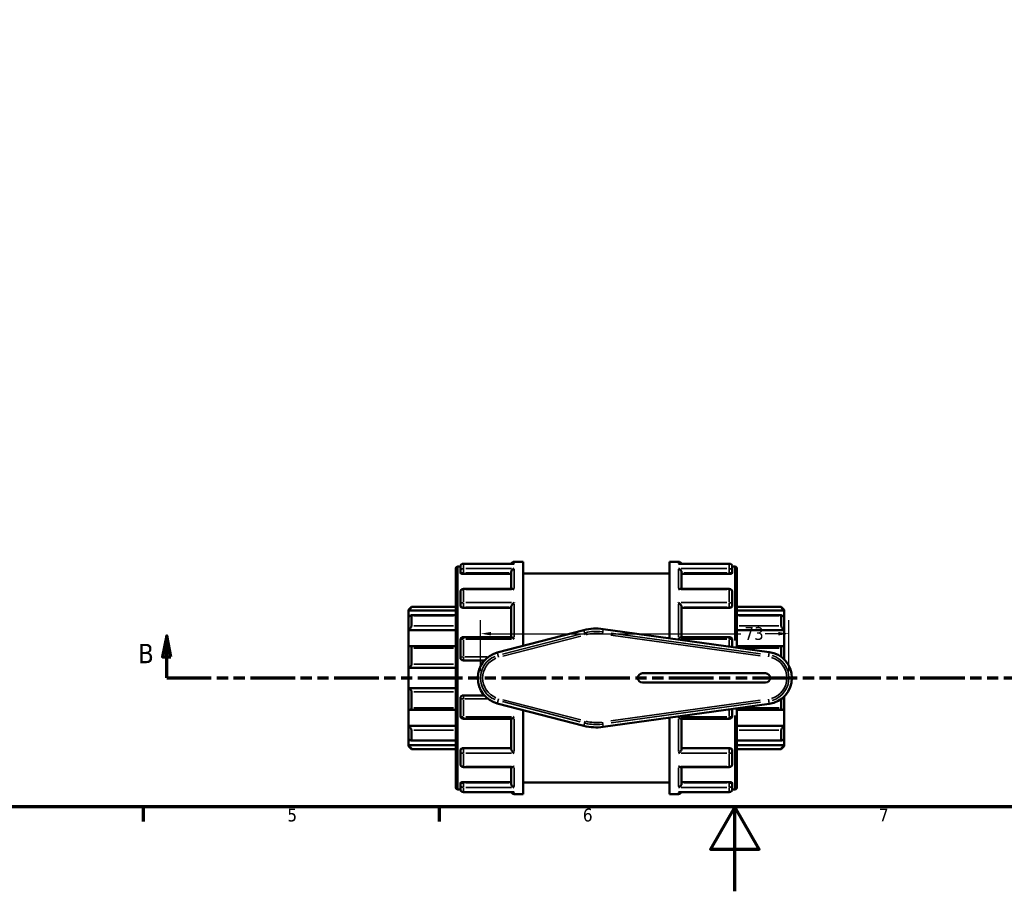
# Model space of a CAD drawing. Header units: millimetres. Extents: x 0 to 903, y -221 to 634.
# Tile 3 of 10: x 251 to 484, y 0 to 206. Entities that reach past the tile are written whole.
import ezdxf

# ---------------------------------------------------------------- set-up
doc = ezdxf.new("R2010")
doc.units = ezdxf.units.MM
doc.linetypes.add('DOUBLE_DASH_CHAIN', pattern=[1.2403, 0.6614, -0.0827, 0.1654, -0.0827, 0.1654, -0.0827])
for name, color, linetype, lineweight in [('Border (ANSI)', 7, 'Continuous', 70), ('Dimension (ANSI)', 7, 'Continuous', 25), ('Section Line (ANSI)', 7, 'DOUBLE_DASH_CHAIN', 70), ('Visible (ANSI)', 7, 'Continuous', 50), ('Visible Narrow (ANSI)', 7, 'Continuous', 35)]:
    doc.layers.add(name, color=color, linetype=linetype, lineweight=lineweight)
doc.styles.add('Label Text (ANSI)', font='tahoma.ttf')
doc.styles.add('Note Text (ANSI)', font='tahoma.ttf')
doc.dimstyles.new('Default - mm (ANSI)', dxfattribs={"dimtxt": 3.048, "dimasz": 2.5, "dimexe": 3.175, "dimexo": 1.6002, "dimgap": 0.8, "dimtad": 0, "dimtoh": 1, "dimrnd": 1e-08, "dimzin": 4, "dimdsep": 46, "dimtxsty": 'Note Text (ANSI)', "dimcen": 0.09, "dimdle": 10, "dimclrd": 256, "dimclre": 256, "dimclrt": 256, "dimadec": 1, "dimazin": 1, "dimtfac": 1, "dimtofl": 0, "dimtmove": 0, "dimatfit": 3, "dimfxl": 1, "dimtolj": 1, "dimtzin": 4, "dimlwd": -1, "dimlwe": -1, "dimarcsym": 0})

# ---------------------------------------------------------------- blocks, each defined once
blk = doc.blocks.new('Borders Default Border')
at = {"layer": 'Border (ANSI)'}
for p, q in [((280.33, 20), (280.33, 16.55)), ((350.42, 20), (350.42, 16.55))]:
    blk.add_line(p, q, dxfattribs=at)
at = {"layer": 'Border (ANSI)', "flags": 128}
for points in [[(20, 20), (20, 574), (821, 574), (821, 20), (20, 20)], [(420.5, 0), (420.5, 20), (414.73, 10), (426.27, 10), (420.5, 20)]]:
    blk.add_lwpolyline(points, dxfattribs=at)
at = {"layer": 'Border (ANSI)', "char_height": 3.05, "attachment_point": 7, "style": 'Note Text (ANSI)'}
for s, insert in [('5', (314.48, 16.49)), ('6', (384.49, 16.49)), ('7', (454.6, 16.55))]:
    blk.add_mtext(s, dxfattribs=dict(at, insert=insert))
blk = doc.blocks.new('2dTransSection0')
at = {"layer": 'Section Line (ANSI)', "linetype": 'Continuous'}
for p, q in [((285.9, 60.53), (284.9, 55.53)), ((285.9, 55.53), (285.9, 60.53)), ((286.9, 55.53), (285.9, 60.53)), ((284.9, 55.53), (286.9, 55.53)), ((285.9, 50.53), (285.9, 55.53)), ((285.9, 50.53), (296.13, 50.53))]:
    blk.add_line(p, q, dxfattribs=at)
at = {"layer": 'Section Line (ANSI)', "linetype": 'DOUBLE_DASH_CHAIN', "ltscale": 15.98654}
blk.add_line((285.9, 50.53), (633.2, 50.53), dxfattribs=at)
at = {"layer": 'Section Line (ANSI)', "linetype": 'Continuous', "flags": 128}
blk.add_lwpolyline([(286.9, 55.53), (285.9, 60.53), (284.9, 55.53), (286.9, 55.53)], dxfattribs=at)
at = {"layer": 'Section Line (ANSI)'}
blk.add_solid([(286.9, 55.53), (285.9, 60.53), (284.9, 55.53), (286.9, 55.53)], dxfattribs=at)
at = {"layer": 'Section Line (ANSI)', "insert": (279.15, 54.03), "char_height": 4.57, "attachment_point": 7, "style": 'Label Text (ANSI)'}
blk.add_mtext('B', dxfattribs=at)
blk = doc.blocks.new('*D11')
at = {"layer": 'Defpoints', "color": 0, "transparency": 16777216}
for p in [(433.3, 61.02), (360.25, 50.53), (433.3, 50.53)]:
    blk.add_point(p, dxfattribs=at)
at = {"layer": 'Dimension (ANSI)', "transparency": 16777216}
for p, q in [((360.25, 52.13), (360.25, 64.19)), ((433.3, 52.13), (433.3, 64.19)), ((362.75, 61.02), (421.94, 61.02)), ((430.8, 61.02), (427.68, 61.02))]:
    blk.add_line(p, q, dxfattribs=at)
for points in [[(362.75, 61.43), (362.75, 60.6), (360.25, 61.02)], [(430.8, 61.43), (430.8, 60.6), (433.3, 61.02)]]:
    blk.add_solid(points, dxfattribs=at)
at = {"layer": 'Dimension (ANSI)', "transparency": 16777216, "insert": (422.74, 62.6), "char_height": 3.048, "attachment_point": 1, "style": 'Note Text (ANSI)'}
blk.add_mtext('\\A1;73', dxfattribs=at)

msp = doc.modelspace()

# ---------------------------------------------------------------- linework, layer by layer
at = {"layer": 'Visible (ANSI)'}
for p, q in [((368.07, 77.586), (356.199, 77.586)), ((368.199, 78.029), (370.375, 78.029)), ((370.375, 58.135), (370.375, 78.029)), ((404.975, 59.953), (404.975, 78.029)), ((404.975, 78.029), (407.152, 78.029)), ((419.152, 77.586), (407.281, 77.586)), ((354.375, 24.611), (354.375, 76.446)), ((354.858, 76.929), (355.478, 76.929)), ((355.475, 75.759), (355.475, 76.863)), ((355.475, 75.759), (355.475, 75.427)), ((356.199, 75.174), (367.475, 75.174)), ((367.475, 71.634), (367.475, 75.507)), ((370.375, 75.279), (404.975, 75.279)), ((407.875, 71.634), (407.875, 75.507)), ((419.152, 75.174), (407.875, 75.174)), ((419.872, 76.929), (420.493, 76.929)), ((419.875, 76.863), (419.875, 75.759)), ((419.875, 75.427), (419.875, 75.759)), ((420.975, 76.446), (420.975, 57.737)), ((355.475, 67.895), (355.475, 70.91)), ((367.734, 71.634), (356.199, 71.634)), ((419.152, 71.634), (407.616, 71.634)), ((419.875, 70.91), (419.875, 67.895)), ((355.475, 67.895), (355.475, 67.703)), ((419.875, 67.703), (419.875, 67.895)), ((343.175, 66.687), (343.899, 67.411)), ((343.175, 66.469), (343.175, 66.687)), ((343.175, 66.469), (354.375, 66.469)), ((343.175, 64.979), (343.175, 66.469)), ((354.375, 65.364), (343.811, 65.364)), ((343.899, 67.411), (343.899, 67.29)), ((343.899, 67.411), (354.375, 67.411)), ((356.199, 67.139), (367.475, 67.139)), ((367.475, 60.22), (367.475, 67.338)), ((407.875, 60.22), (407.875, 67.338)), ((419.152, 67.139), (407.875, 67.139)), ((420.975, 67.411), (431.452, 67.411)), ((432.175, 66.469), (420.975, 66.469)), ((431.54, 65.364), (420.975, 65.364)), ((431.452, 67.29), (431.452, 67.411)), ((432.175, 66.687), (431.452, 67.411)), ((432.175, 66.687), (432.175, 66.469)), ((432.175, 66.469), (432.175, 64.979)), ((343.175, 61.871), (343.175, 64.979)), ((343.899, 65.273), (343.899, 62.905)), ((431.452, 62.905), (431.452, 65.273)), ((432.175, 64.979), (432.175, 61.871)), ((343.175, 61.871), (354.375, 61.871)), ((343.175, 57.969), (343.175, 61.871)), ((384.735, 61.861), (364.216, 56.537)), ((428.627, 56.678), (389.281, 62.126)), ((432.175, 61.871), (420.975, 61.871)), ((432.175, 61.871), (432.175, 57.969)), ((355.475, 55.377), (355.475, 59.497)), ((367.52, 60.22), (356.199, 60.22)), ((419.152, 60.22), (407.831, 60.22)), ((419.875, 59.497), (419.875, 57.889)), ((343.175, 52.94), (343.175, 57.969)), ((354.375, 58.043), (343.493, 58.043)), ((343.899, 57.623), (343.899, 53.793)), ((431.858, 58.043), (420.975, 58.043)), ((431.452, 55.53), (431.452, 57.623)), ((432.175, 57.969), (432.175, 54.907)), ((356.199, 54.654), (361.137, 54.654)), ((343.175, 52.94), (354.375, 52.94)), ((343.175, 48.117), (343.175, 52.94)), ((427.775, 51.629), (398.575, 51.629)), ((398.575, 49.429), (427.775, 49.429)), ((343.175, 43.089), (343.175, 48.117)), ((343.175, 48.117), (354.375, 48.117)), ((343.899, 47.264), (343.899, 43.434)), ((355.475, 41.561), (355.475, 45.68)), ((361.137, 46.404), (356.199, 46.404)), ((364.216, 44.52), (384.735, 39.197)), ((389.281, 38.932), (428.627, 44.38)), ((431.452, 43.434), (431.452, 45.527)), ((432.175, 46.15), (432.175, 43.089)), ((343.175, 39.186), (343.175, 43.089)), ((343.493, 43.015), (354.375, 43.015)), ((370.375, 23.029), (370.375, 42.922)), ((419.875, 43.168), (419.875, 41.561)), ((420.975, 43.32), (420.975, 24.611)), ((420.975, 43.015), (431.858, 43.015)), ((432.175, 43.089), (432.175, 39.186)), ((356.199, 40.837), (367.52, 40.837)), ((367.475, 33.72), (367.475, 40.837)), ((404.975, 23.029), (404.975, 41.105)), ((407.831, 40.837), (419.152, 40.837)), ((407.875, 33.72), (407.875, 40.837)), ((343.175, 39.186), (354.375, 39.186)), ((343.175, 36.079), (343.175, 39.186)), ((343.899, 38.152), (343.899, 35.785)), ((432.175, 39.186), (420.975, 39.186)), ((431.452, 35.785), (431.452, 38.152)), ((432.175, 39.186), (432.175, 36.079)), ((343.175, 34.588), (343.175, 36.079)), ((343.811, 35.693), (354.375, 35.693)), ((420.975, 35.693), (431.54, 35.693)), ((432.175, 36.079), (432.175, 34.588)), ((343.175, 34.588), (354.375, 34.588)), ((343.175, 34.37), (343.175, 34.588)), ((343.175, 34.37), (343.899, 33.647)), ((343.899, 33.767), (343.899, 33.647)), ((343.899, 33.647), (354.375, 33.647)), ((355.475, 33.354), (355.475, 33.163)), ((355.475, 30.147), (355.475, 33.163)), ((356.199, 33.919), (367.475, 33.919)), ((419.152, 33.919), (407.875, 33.919)), ((419.875, 33.163), (419.875, 33.354)), ((419.875, 33.163), (419.875, 30.147)), ((432.175, 34.588), (420.975, 34.588)), ((420.975, 33.647), (431.452, 33.647)), ((432.175, 34.37), (431.452, 33.647)), ((431.452, 33.647), (431.452, 33.767)), ((432.175, 34.588), (432.175, 34.37)), ((356.199, 29.424), (367.734, 29.424)), ((367.475, 25.55), (367.475, 29.424)), ((407.616, 29.424), (419.152, 29.424)), ((407.875, 25.55), (407.875, 29.424)), ((356.199, 25.884), (367.475, 25.884)), ((370.375, 25.779), (404.975, 25.779)), ((419.152, 25.884), (407.875, 25.884)), ((354.858, 24.129), (355.478, 24.129)), ((355.475, 25.63), (355.475, 25.299)), ((355.475, 24.195), (355.475, 25.299)), ((356.199, 23.471), (368.07, 23.471)), ((407.281, 23.471), (419.152, 23.471)), ((419.872, 24.129), (420.493, 24.129)), ((419.875, 25.299), (419.875, 25.63)), ((419.875, 25.299), (419.875, 24.195)), ((368.199, 23.029), (370.375, 23.029)), ((404.975, 23.029), (407.152, 23.029))]:
    msp.add_line(p, q, dxfattribs=at)
for centre, radius, start, end in [((356.199, 76.863), 0.724, 90, 180), ((368.199, 77.305), 0.724, 90, 157.156), ((407.152, 77.305), 0.724, 22.844, 90), ((419.152, 76.863), 0.724, 0, 90), ((354.858, 76.446), 0.482, 90, 180), ((420.493, 76.446), 0.482, 0, 90), ((356.199, 70.91), 0.724, 90, 180), ((419.152, 70.91), 0.724, 0, 90), ((387.675, 50.529), 11.708, 82.11663, 104.54507), ((356.199, 59.497), 0.724, 90, 180), ((419.152, 59.497), 0.724, 0, 90), ((365.775, 50.529), 6.208, 104.54507, 255.45493), ((427.775, 50.529), 6.208, 277.88337, 82.11663), ((356.199, 55.377), 0.724, 180, 270), ((398.575, 50.529), 1.1, 90, 270), ((427.775, 50.529), 1.1, 270, 90), ((356.199, 45.68), 0.724, 90, 180), ((356.199, 41.561), 0.724, 180, 270), ((419.152, 41.561), 0.724, 270, 0), ((387.675, 50.529), 11.708, 255.45493, 277.88337), ((356.199, 30.147), 0.724, 180, 270), ((419.152, 30.147), 0.724, 270, 0), ((354.858, 24.611), 0.482, 180, 270), ((356.199, 24.195), 0.724, 180, 270), ((368.199, 23.752), 0.724, 202.844, 270), ((407.152, 23.752), 0.724, 270, 337.156), ((419.152, 24.195), 0.724, 270, 0), ((420.493, 24.611), 0.482, 270, 0)]:
    msp.add_arc(centre, radius, start, end, dxfattribs=at)
for points, knots in [([(368.199, 77.574), (368.198, 77.574), (368.196, 77.575), (368.153, 77.582), (368.111, 77.586), (368.07, 77.586)], [-0.000541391, -0.000541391, -0.000541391, -0.000541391, 0, 0, 0.017885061, 0.017885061, 0.017885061, 0.017885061]), ([(407.281, 77.586), (407.24, 77.586), (407.198, 77.582), (407.154, 77.575), (407.153, 77.574), (407.152, 77.574)], [0.12000343, 0.12000343, 0.12000343, 0.12000343, 0.13771742, 0.13771742, 0.138253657, 0.138253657, 0.138253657, 0.138253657]), ([(356.199, 75.174), (356.108, 75.174), (356.011, 75.18), (355.834, 75.207), (355.753, 75.227), (355.624, 75.272), (355.568, 75.301), (355.494, 75.363), (355.475, 75.397), (355.475, 75.427)], [0, 0, 0, 0, 0.02722528, 0.02722528, 0.05445057, 0.05445057, 0.08214662, 0.08214662, 0.10984267, 0.10984267, 0.10984267, 0.10984267]), ([(367.475, 75.507), (367.475, 75.571), (367.485, 75.636), (367.523, 75.777), (367.553, 75.849), (367.639, 76.005), (367.7, 76.085), (367.828, 76.221), (367.898, 76.279), (368.042, 76.375), (368.119, 76.413), (368.196, 76.44), (368.198, 76.44), (368.199, 76.441)], [0, 0, 0, 0, 0.02033927, 0.02033927, 0.04366518, 0.04366518, 0.07473963, 0.07473963, 0.10545808, 0.10545808, 0.13771742, 0.13771742, 0.13825366, 0.13825366, 0.13825366, 0.13825366]), ([(407.152, 76.441), (407.153, 76.44), (407.154, 76.44), (407.231, 76.413), (407.306, 76.376), (407.449, 76.282), (407.517, 76.226), (407.646, 76.092), (407.707, 76.011), (407.795, 75.855), (407.826, 75.782), (407.865, 75.642), (407.875, 75.576), (407.875, 75.511), (407.875, 75.509), (407.875, 75.507)], [-0.00054139, -0.00054139, -0.00054139, -0.00054139, 0, 0, 0.03203812, 0.03203812, 0.0625917, 0.0625917, 0.09424318, 0.09424318, 0.11793538, 0.11793538, 0.13849161, 0.13849161, 0.13903434, 0.13903434, 0.13903434, 0.13903434]), ([(419.875, 75.427), (419.875, 75.397), (419.857, 75.363), (419.783, 75.301), (419.727, 75.272), (419.598, 75.227), (419.517, 75.207), (419.339, 75.18), (419.243, 75.174), (419.152, 75.174)], [0.11009105, 0.11009105, 0.11009105, 0.11009105, 0.1377871, 0.1377871, 0.16548316, 0.16548316, 0.19270844, 0.19270844, 0.21993372, 0.21993372, 0.21993372, 0.21993372]), ([(368.199, 71.461), (368.198, 71.462), (368.196, 71.463), (368.12, 71.513), (368.045, 71.553), (367.902, 71.609), (367.834, 71.627), (367.758, 71.633), (367.746, 71.634), (367.734, 71.634)], [-0.000541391, -0.000541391, -0.000541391, -0.000541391, 0, 0, 0.032038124, 0.032038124, 0.062591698, 0.062591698, 0.068477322, 0.068477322, 0.068477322, 0.068477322]), ([(407.616, 71.634), (407.607, 71.634), (407.597, 71.633), (407.523, 71.628), (407.453, 71.611), (407.309, 71.554), (407.232, 71.513), (407.154, 71.463), (407.153, 71.462), (407.152, 71.461)], [0.069892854, 0.069892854, 0.069892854, 0.069892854, 0.07473963, 0.07473963, 0.10545808, 0.10545808, 0.13771742, 0.13771742, 0.138253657, 0.138253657, 0.138253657, 0.138253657]), ([(356.199, 67.139), (356.108, 67.139), (356.011, 67.153), (355.834, 67.211), (355.753, 67.254), (355.624, 67.355), (355.568, 67.419), (355.494, 67.558), (355.475, 67.633), (355.475, 67.703)], [0, 0, 0, 0, 0.02722528, 0.02722528, 0.05445057, 0.05445057, 0.08214662, 0.08214662, 0.10984267, 0.10984267, 0.10984267, 0.10984267]), ([(367.475, 67.338), (367.475, 67.381), (367.485, 67.431), (367.523, 67.546), (367.553, 67.612), (367.639, 67.765), (367.7, 67.852), (367.828, 68.014), (367.898, 68.091), (368.042, 68.234), (368.119, 68.302), (368.196, 68.362), (368.198, 68.363), (368.199, 68.364)], [0, 0, 0, 0, 0.02033927, 0.02033927, 0.04366518, 0.04366518, 0.07473963, 0.07473963, 0.10545808, 0.10545808, 0.13771742, 0.13771742, 0.13825366, 0.13825366, 0.13825366, 0.13825366]), ([(407.152, 68.364), (407.153, 68.363), (407.154, 68.362), (407.231, 68.303), (407.306, 68.237), (407.449, 68.095), (407.517, 68.02), (407.646, 67.859), (407.707, 67.771), (407.795, 67.617), (407.826, 67.551), (407.865, 67.435), (407.875, 67.385), (407.875, 67.34), (407.875, 67.339), (407.875, 67.338)], [-0.00054139, -0.00054139, -0.00054139, -0.00054139, 0, 0, 0.03203812, 0.03203812, 0.0625917, 0.0625917, 0.09424318, 0.09424318, 0.11793538, 0.11793538, 0.13849161, 0.13849161, 0.13903434, 0.13903434, 0.13903434, 0.13903434]), ([(419.875, 67.703), (419.875, 67.633), (419.857, 67.558), (419.783, 67.419), (419.727, 67.355), (419.598, 67.254), (419.517, 67.211), (419.339, 67.153), (419.243, 67.139), (419.152, 67.139)], [0.11009131, 0.11009131, 0.11009131, 0.11009131, 0.13778736, 0.13778736, 0.16548341, 0.16548341, 0.1927087, 0.1927087, 0.21993398, 0.21993398, 0.21993398, 0.21993398]), ([(343.899, 67.29), (343.899, 67.284), (343.894, 67.272), (343.873, 67.239), (343.857, 67.217), (343.799, 67.14), (343.743, 67.073), (343.612, 66.924), (343.526, 66.83), (343.349, 66.644), (343.259, 66.552), (343.175, 66.469)], [0.13642852, 0.13642852, 0.13642852, 0.13642852, 0.15181483, 0.15181483, 0.16720114, 0.16720114, 0.19797375, 0.19797375, 0.2354154, 0.2354154, 0.27057661, 0.27057661, 0.27057661, 0.27057661]), ([(343.175, 64.979), (343.259, 65.053), (343.349, 65.125), (343.526, 65.251), (343.612, 65.302), (343.743, 65.357), (343.799, 65.37), (343.857, 65.357), (343.873, 65.348), (343.894, 65.318), (343.899, 65.298), (343.899, 65.273)], [0.26014628, 0.26014628, 0.26014628, 0.26014628, 0.29530749, 0.29530749, 0.33274913, 0.33274913, 0.36352175, 0.36352175, 0.37890806, 0.37890806, 0.39429437, 0.39429437, 0.39429437, 0.39429437]), ([(432.175, 66.469), (432.092, 66.552), (432.002, 66.644), (431.825, 66.83), (431.739, 66.924), (431.608, 67.073), (431.552, 67.14), (431.493, 67.217), (431.478, 67.239), (431.457, 67.272), (431.452, 67.284), (431.452, 67.29)], [0.26014628, 0.26014628, 0.26014628, 0.26014628, 0.29530749, 0.29530749, 0.33274913, 0.33274913, 0.36352175, 0.36352175, 0.37890806, 0.37890806, 0.39429437, 0.39429437, 0.39429437, 0.39429437]), ([(431.452, 65.273), (431.452, 65.298), (431.457, 65.318), (431.478, 65.348), (431.493, 65.357), (431.552, 65.37), (431.608, 65.357), (431.739, 65.302), (431.825, 65.251), (432.002, 65.125), (432.092, 65.053), (432.175, 64.979)], [0.13642852, 0.13642852, 0.13642852, 0.13642852, 0.15181483, 0.15181483, 0.16720114, 0.16720114, 0.19797375, 0.19797375, 0.2354154, 0.2354154, 0.27057661, 0.27057661, 0.27057661, 0.27057661]), ([(343.899, 62.905), (343.899, 62.871), (343.894, 62.831), (343.873, 62.747), (343.857, 62.702), (343.799, 62.565), (343.743, 62.47), (343.612, 62.284), (343.526, 62.182), (343.349, 62.006), (343.259, 61.931), (343.175, 61.871)], [0.13642852, 0.13642852, 0.13642852, 0.13642852, 0.15181483, 0.15181483, 0.16720114, 0.16720114, 0.19797375, 0.19797375, 0.2354154, 0.2354154, 0.27057661, 0.27057661, 0.27057661, 0.27057661]), ([(432.175, 61.871), (432.092, 61.931), (432.002, 62.006), (431.825, 62.182), (431.739, 62.284), (431.608, 62.47), (431.552, 62.565), (431.493, 62.702), (431.478, 62.747), (431.457, 62.831), (431.452, 62.871), (431.452, 62.905)], [0.26014628, 0.26014628, 0.26014628, 0.26014628, 0.29530749, 0.29530749, 0.33274913, 0.33274913, 0.36352175, 0.36352175, 0.37890806, 0.37890806, 0.39429437, 0.39429437, 0.39429437, 0.39429437]), ([(368.199, 59.739), (368.198, 59.74), (368.196, 59.742), (368.12, 59.814), (368.045, 59.882), (367.902, 60.002), (367.834, 60.055), (367.705, 60.145), (367.644, 60.181), (367.565, 60.214), (367.54, 60.22), (367.52, 60.22)], [-0.00054139, -0.00054139, -0.00054139, -0.00054139, 0, 0, 0.03203812, 0.03203812, 0.0625917, 0.0625917, 0.09424318, 0.09424318, 0.11244542, 0.11244542, 0.11244542, 0.11244542]), ([(407.831, 60.22), (407.812, 60.22), (407.788, 60.214), (407.711, 60.183), (407.651, 60.148), (407.523, 60.059), (407.453, 60.005), (407.309, 59.884), (407.232, 59.815), (407.154, 59.742), (407.153, 59.74), (407.152, 59.739)], [0.02634068, 0.02634068, 0.02634068, 0.02634068, 0.04366518, 0.04366518, 0.07473963, 0.07473963, 0.10545808, 0.10545808, 0.13771742, 0.13771742, 0.13825366, 0.13825366, 0.13825366, 0.13825366]), ([(343.175, 57.969), (343.259, 58.006), (343.349, 58.032), (343.526, 58.049), (343.612, 58.037), (343.743, 57.977), (343.799, 57.931), (343.857, 57.834), (343.873, 57.796), (343.894, 57.715), (343.899, 57.67), (343.899, 57.623)], [0.26014628, 0.26014628, 0.26014628, 0.26014628, 0.29530749, 0.29530749, 0.33274913, 0.33274913, 0.36352175, 0.36352175, 0.37890806, 0.37890806, 0.39429437, 0.39429437, 0.39429437, 0.39429437]), ([(431.452, 57.623), (431.452, 57.67), (431.457, 57.715), (431.478, 57.796), (431.493, 57.834), (431.552, 57.931), (431.608, 57.977), (431.739, 58.037), (431.825, 58.049), (432.002, 58.032), (432.092, 58.006), (432.175, 57.969)], [0.13642852, 0.13642852, 0.13642852, 0.13642852, 0.15181483, 0.15181483, 0.16720114, 0.16720114, 0.19797375, 0.19797375, 0.2354154, 0.2354154, 0.27057661, 0.27057661, 0.27057661, 0.27057661]), ([(343.899, 53.793), (343.899, 53.743), (343.894, 53.691), (343.873, 53.589), (343.857, 53.538), (343.799, 53.393), (343.743, 53.306), (343.612, 53.153), (343.526, 53.083), (343.349, 52.985), (343.259, 52.955), (343.175, 52.94)], [0.13642852, 0.13642852, 0.13642852, 0.13642852, 0.15181483, 0.15181483, 0.16720114, 0.16720114, 0.19797375, 0.19797375, 0.2354154, 0.2354154, 0.27057661, 0.27057661, 0.27057661, 0.27057661]), ([(343.175, 48.117), (343.259, 48.103), (343.349, 48.072), (343.526, 47.974), (343.612, 47.904), (343.743, 47.752), (343.799, 47.665), (343.857, 47.52), (343.873, 47.469), (343.894, 47.366), (343.899, 47.315), (343.899, 47.264)], [0.26014628, 0.26014628, 0.26014628, 0.26014628, 0.29530749, 0.29530749, 0.33274913, 0.33274913, 0.36352175, 0.36352175, 0.37890806, 0.37890806, 0.39429437, 0.39429437, 0.39429437, 0.39429437]), ([(343.899, 43.434), (343.899, 43.388), (343.894, 43.343), (343.873, 43.261), (343.857, 43.224), (343.799, 43.126), (343.743, 43.081), (343.612, 43.02), (343.526, 43.009), (343.349, 43.026), (343.259, 43.052), (343.175, 43.089)], [0.13642852, 0.13642852, 0.13642852, 0.13642852, 0.15181483, 0.15181483, 0.16720114, 0.16720114, 0.19797375, 0.19797375, 0.2354154, 0.2354154, 0.27057661, 0.27057661, 0.27057661, 0.27057661]), ([(432.175, 43.089), (432.092, 43.052), (432.002, 43.026), (431.825, 43.009), (431.739, 43.02), (431.608, 43.081), (431.552, 43.126), (431.493, 43.224), (431.478, 43.261), (431.457, 43.343), (431.452, 43.388), (431.452, 43.434)], [0.26014628, 0.26014628, 0.26014628, 0.26014628, 0.29530749, 0.29530749, 0.33274913, 0.33274913, 0.36352175, 0.36352175, 0.37890806, 0.37890806, 0.39429437, 0.39429437, 0.39429437, 0.39429437]), ([(367.52, 40.837), (367.539, 40.837), (367.563, 40.843), (367.639, 40.874), (367.7, 40.91), (367.828, 40.998), (367.898, 41.052), (368.042, 41.173), (368.119, 41.242), (368.196, 41.316), (368.198, 41.317), (368.199, 41.318)], [0.02634068, 0.02634068, 0.02634068, 0.02634068, 0.04366518, 0.04366518, 0.07473963, 0.07473963, 0.10545808, 0.10545808, 0.13771742, 0.13771742, 0.13825366, 0.13825366, 0.13825366, 0.13825366]), ([(407.152, 41.318), (407.153, 41.317), (407.154, 41.316), (407.231, 41.243), (407.306, 41.176), (407.449, 41.056), (407.517, 41.003), (407.646, 40.913), (407.707, 40.877), (407.786, 40.844), (407.811, 40.837), (407.831, 40.837)], [-0.00054139, -0.00054139, -0.00054139, -0.00054139, 0, 0, 0.03203812, 0.03203812, 0.0625917, 0.0625917, 0.09424318, 0.09424318, 0.11244542, 0.11244542, 0.11244542, 0.11244542]), ([(343.175, 39.186), (343.259, 39.126), (343.349, 39.051), (343.526, 38.876), (343.612, 38.774), (343.743, 38.588), (343.799, 38.492), (343.857, 38.355), (343.873, 38.31), (343.894, 38.226), (343.899, 38.187), (343.899, 38.152)], [0.26014628, 0.26014628, 0.26014628, 0.26014628, 0.29530749, 0.29530749, 0.33274913, 0.33274913, 0.36352175, 0.36352175, 0.37890806, 0.37890806, 0.39429437, 0.39429437, 0.39429437, 0.39429437]), ([(431.452, 38.152), (431.452, 38.187), (431.457, 38.226), (431.478, 38.31), (431.493, 38.355), (431.552, 38.492), (431.608, 38.588), (431.739, 38.774), (431.825, 38.876), (432.002, 39.051), (432.092, 39.126), (432.175, 39.186)], [0.13642852, 0.13642852, 0.13642852, 0.13642852, 0.15181483, 0.15181483, 0.16720114, 0.16720114, 0.19797375, 0.19797375, 0.2354154, 0.2354154, 0.27057661, 0.27057661, 0.27057661, 0.27057661]), ([(343.899, 35.785), (343.899, 35.76), (343.894, 35.74), (343.873, 35.71), (343.857, 35.7), (343.799, 35.687), (343.743, 35.701), (343.612, 35.756), (343.526, 35.807), (343.349, 35.932), (343.259, 36.005), (343.175, 36.079)], [0.13642852, 0.13642852, 0.13642852, 0.13642852, 0.15181483, 0.15181483, 0.16720114, 0.16720114, 0.19797375, 0.19797375, 0.2354154, 0.2354154, 0.27057661, 0.27057661, 0.27057661, 0.27057661]), ([(432.175, 36.079), (432.092, 36.005), (432.002, 35.932), (431.825, 35.807), (431.739, 35.756), (431.608, 35.701), (431.552, 35.687), (431.493, 35.7), (431.478, 35.71), (431.457, 35.74), (431.452, 35.76), (431.452, 35.785)], [0.26014628, 0.26014628, 0.26014628, 0.26014628, 0.29530749, 0.29530749, 0.33274913, 0.33274913, 0.36352175, 0.36352175, 0.37890806, 0.37890806, 0.39429437, 0.39429437, 0.39429437, 0.39429437]), ([(343.175, 34.588), (343.259, 34.505), (343.349, 34.414), (343.526, 34.228), (343.612, 34.133), (343.743, 33.984), (343.799, 33.917), (343.857, 33.841), (343.873, 33.819), (343.894, 33.785), (343.899, 33.774), (343.899, 33.767)], [0.26014628, 0.26014628, 0.26014628, 0.26014628, 0.29530749, 0.29530749, 0.33274913, 0.33274913, 0.36352175, 0.36352175, 0.37890806, 0.37890806, 0.39429437, 0.39429437, 0.39429437, 0.39429437]), ([(355.475, 33.354), (355.475, 33.424), (355.494, 33.5), (355.568, 33.639), (355.624, 33.703), (355.753, 33.803), (355.834, 33.847), (356.011, 33.904), (356.108, 33.919), (356.199, 33.919)], [-0.10984267, -0.10984267, -0.10984267, -0.10984267, -0.08214662, -0.08214662, -0.05445057, -0.05445057, -0.02722528, -0.02722528, 0, 0, 0, 0]), ([(368.199, 32.694), (368.198, 32.695), (368.196, 32.696), (368.12, 32.755), (368.045, 32.821), (367.902, 32.962), (367.834, 33.037), (367.705, 33.199), (367.644, 33.286), (367.556, 33.44), (367.525, 33.506), (367.486, 33.623), (367.476, 33.673), (367.475, 33.718), (367.475, 33.719), (367.475, 33.72)], [-0.00054139, -0.00054139, -0.00054139, -0.00054139, 0, 0, 0.03203812, 0.03203812, 0.0625917, 0.0625917, 0.09424318, 0.09424318, 0.11793538, 0.11793538, 0.13849161, 0.13849161, 0.13903434, 0.13903434, 0.13903434, 0.13903434]), ([(407.875, 33.72), (407.875, 33.677), (407.866, 33.627), (407.828, 33.511), (407.797, 33.446), (407.711, 33.293), (407.651, 33.206), (407.523, 33.044), (407.453, 32.967), (407.309, 32.823), (407.232, 32.756), (407.154, 32.696), (407.153, 32.695), (407.152, 32.694)], [0, 0, 0, 0, 0.02033927, 0.02033927, 0.04366518, 0.04366518, 0.07473963, 0.07473963, 0.10545808, 0.10545808, 0.13771742, 0.13771742, 0.13825366, 0.13825366, 0.13825366, 0.13825366]), ([(419.152, 33.919), (419.243, 33.919), (419.339, 33.904), (419.517, 33.847), (419.598, 33.803), (419.727, 33.703), (419.783, 33.639), (419.857, 33.5), (419.875, 33.424), (419.875, 33.354)], [0.21993372, 0.21993372, 0.21993372, 0.21993372, 0.247159, 0.247159, 0.27438429, 0.27438429, 0.30208034, 0.30208034, 0.32977639, 0.32977639, 0.32977639, 0.32977639]), ([(431.452, 33.767), (431.452, 33.774), (431.457, 33.785), (431.478, 33.819), (431.493, 33.841), (431.552, 33.917), (431.608, 33.984), (431.739, 34.133), (431.825, 34.228), (432.002, 34.414), (432.092, 34.505), (432.175, 34.588)], [0.13642852, 0.13642852, 0.13642852, 0.13642852, 0.15181483, 0.15181483, 0.16720114, 0.16720114, 0.19797375, 0.19797375, 0.2354154, 0.2354154, 0.27057661, 0.27057661, 0.27057661, 0.27057661]), ([(367.734, 29.424), (367.744, 29.424), (367.754, 29.424), (367.828, 29.429), (367.898, 29.447), (368.042, 29.504), (368.119, 29.544), (368.196, 29.595), (368.198, 29.596), (368.199, 29.597)], [0.069892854, 0.069892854, 0.069892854, 0.069892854, 0.07473963, 0.07473963, 0.10545808, 0.10545808, 0.13771742, 0.13771742, 0.138253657, 0.138253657, 0.138253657, 0.138253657]), ([(407.152, 29.597), (407.153, 29.596), (407.154, 29.595), (407.231, 29.545), (407.306, 29.505), (407.449, 29.448), (407.517, 29.43), (407.592, 29.424), (407.605, 29.424), (407.616, 29.424)], [-0.000541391, -0.000541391, -0.000541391, -0.000541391, 0, 0, 0.032038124, 0.032038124, 0.062591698, 0.062591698, 0.068477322, 0.068477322, 0.068477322, 0.068477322]), ([(355.475, 25.63), (355.475, 25.661), (355.494, 25.694), (355.568, 25.757), (355.624, 25.785), (355.753, 25.831), (355.834, 25.851), (356.011, 25.877), (356.108, 25.884), (356.199, 25.884)], [-0.10984267, -0.10984267, -0.10984267, -0.10984267, -0.08214662, -0.08214662, -0.05445057, -0.05445057, -0.02722528, -0.02722528, 0, 0, 0, 0]), ([(419.152, 25.884), (419.243, 25.884), (419.34, 25.877), (419.518, 25.851), (419.6, 25.831), (419.728, 25.785), (419.784, 25.756), (419.857, 25.694), (419.875, 25.661), (419.875, 25.63)], [0.21993372, 0.21993372, 0.21993372, 0.21993372, 0.24726359, 0.24726359, 0.27459345, 0.27459345, 0.30218497, 0.30218497, 0.32977649, 0.32977649, 0.32977649, 0.32977649]), ([(368.199, 24.617), (368.198, 24.617), (368.196, 24.618), (368.12, 24.644), (368.045, 24.681), (367.902, 24.775), (367.834, 24.831), (367.705, 24.966), (367.644, 25.046), (367.556, 25.203), (367.525, 25.275), (367.486, 25.416), (367.476, 25.481), (367.475, 25.547), (367.475, 25.549), (367.475, 25.55)], [-0.00054139, -0.00054139, -0.00054139, -0.00054139, 0, 0, 0.03203812, 0.03203812, 0.0625917, 0.0625917, 0.09424318, 0.09424318, 0.11793538, 0.11793538, 0.13849161, 0.13849161, 0.13903434, 0.13903434, 0.13903434, 0.13903434]), ([(368.07, 23.471), (368.111, 23.471), (368.153, 23.475), (368.196, 23.483), (368.198, 23.483), (368.199, 23.483)], [0.12000343, 0.12000343, 0.12000343, 0.12000343, 0.13771742, 0.13771742, 0.138253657, 0.138253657, 0.138253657, 0.138253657]), ([(407.875, 25.55), (407.875, 25.487), (407.866, 25.421), (407.828, 25.281), (407.797, 25.209), (407.711, 25.053), (407.651, 24.973), (407.523, 24.836), (407.453, 24.779), (407.309, 24.683), (407.232, 24.645), (407.154, 24.618), (407.153, 24.617), (407.152, 24.617)], [0, 0, 0, 0, 0.02033927, 0.02033927, 0.04366518, 0.04366518, 0.07473963, 0.07473963, 0.10545808, 0.10545808, 0.13771742, 0.13771742, 0.13825366, 0.13825366, 0.13825366, 0.13825366]), ([(407.152, 23.483), (407.153, 23.483), (407.154, 23.483), (407.198, 23.475), (407.24, 23.471), (407.281, 23.471)], [-0.000541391, -0.000541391, -0.000541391, -0.000541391, 0, 0, 0.017885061, 0.017885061, 0.017885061, 0.017885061])]:
    msp.add_open_spline(points, degree=3, knots=knots, dxfattribs=at)
at = {"layer": 'Visible Narrow (ANSI)'}
for p, q in [((356.199, 77.575), (356.199, 77.586)), ((356.199, 77.534), (356.199, 76.513)), ((356.799, 77.574), (367.599, 77.574)), ((368.199, 78.028), (368.199, 77.618)), ((407.152, 77.618), (407.152, 78.028)), ((407.752, 77.574), (418.552, 77.574)), ((419.152, 77.586), (419.152, 77.575)), ((419.152, 76.513), (419.152, 77.534)), ((354.858, 76.604), (354.858, 24.454)), ((356.199, 75.453), (356.199, 76.417)), ((356.199, 75.185), (356.199, 75.386)), ((356.763, 75.397), (366.912, 75.397)), ((367.599, 76.441), (356.799, 76.441)), ((368.199, 76.269), (368.199, 71.782)), ((407.152, 71.782), (407.152, 76.269)), ((418.552, 76.441), (407.752, 76.441)), ((408.439, 75.397), (418.588, 75.397)), ((419.152, 76.417), (419.152, 75.453)), ((419.152, 75.386), (419.152, 75.185)), ((420.493, 59.426), (420.493, 76.874)), ((356.199, 71.477), (356.199, 71.633)), ((356.199, 71.318), (356.199, 68.53)), ((356.799, 71.461), (367.599, 71.461)), ((407.752, 71.461), (418.552, 71.461)), ((419.152, 71.633), (419.152, 71.477)), ((419.152, 68.53), (419.152, 71.318)), ((356.199, 67.302), (356.199, 68.314)), ((367.599, 68.364), (356.799, 68.364)), ((368.199, 67.98), (368.199, 60.209)), ((407.152, 60.209), (407.152, 67.98)), ((418.552, 68.364), (407.752, 68.364)), ((419.152, 68.314), (419.152, 67.302)), ((353.852, 67.29), (344.423, 67.29)), ((356.199, 67.145), (356.199, 67.262)), ((356.763, 67.268), (366.912, 67.268)), ((408.439, 67.268), (418.588, 67.268)), ((419.152, 67.262), (419.152, 67.145)), ((430.928, 67.29), (421.499, 67.29)), ((344.423, 65.273), (353.852, 65.273)), ((421.499, 65.273), (430.928, 65.273)), ((353.852, 62.905), (344.423, 62.905)), ((383.881, 60.933), (365.414, 56.142)), ((384.898, 61.233), (384.744, 61.828)), ((385.019, 60.769), (384.908, 61.196)), ((389.126, 61.008), (389.187, 61.445)), ((389.192, 61.482), (389.277, 62.092)), ((391.089, 60.699), (426.5, 55.796)), ((426.566, 56.273), (391.155, 61.176)), ((430.928, 62.905), (421.499, 62.905)), ((356.199, 59.781), (356.199, 60.219)), ((356.199, 59.532), (356.199, 55.724)), ((356.799, 59.739), (367.599, 59.739)), ((365.535, 55.676), (384.002, 60.467)), ((407.752, 59.739), (418.552, 59.739)), ((419.152, 60.219), (419.152, 59.781)), ((419.152, 58.078), (419.152, 59.653)), ((344.423, 57.623), (353.852, 57.623)), ((364.38, 55.909), (364.225, 56.504)), ((422.279, 57.623), (430.969, 57.623)), ((428.472, 55.56), (428.533, 55.997)), ((428.538, 56.034), (428.622, 56.644)), ((353.852, 53.793), (344.423, 53.793)), ((356.199, 54.657), (356.199, 55.446)), ((361.776, 55.508), (356.492, 55.508)), ((364.5, 55.445), (364.389, 55.873)), ((344.423, 47.264), (353.852, 47.264)), ((356.199, 45.612), (356.199, 46.401)), ((356.199, 45.334), (356.199, 41.525)), ((356.492, 45.549), (361.776, 45.549)), ((364.38, 45.149), (364.225, 44.553)), ((364.5, 45.613), (364.389, 45.185)), ((365.414, 44.916), (383.881, 40.124)), ((384.002, 40.591), (365.535, 45.382)), ((426.5, 45.262), (391.089, 40.359)), ((391.155, 39.881), (426.566, 44.785)), ((428.472, 45.498), (428.533, 45.06)), ((428.538, 45.023), (428.622, 44.414)), ((353.852, 43.434), (344.423, 43.434)), ((419.152, 41.405), (419.152, 42.98)), ((430.969, 43.434), (422.279, 43.434)), ((356.199, 40.839), (356.199, 41.277)), ((367.599, 41.318), (356.799, 41.318)), ((368.199, 40.848), (368.199, 33.078)), ((384.898, 39.825), (384.744, 39.23)), ((385.019, 40.289), (384.908, 39.861)), ((389.187, 39.612), (389.126, 40.05)), ((407.152, 33.078), (407.152, 40.848)), ((418.552, 41.318), (407.752, 41.318)), ((419.152, 41.277), (419.152, 40.839)), ((420.493, 24.184), (420.493, 41.631)), ((344.423, 38.152), (353.852, 38.152)), ((389.192, 39.575), (389.277, 38.966)), ((421.499, 38.152), (430.928, 38.152)), ((353.852, 35.785), (344.423, 35.785)), ((430.928, 35.785), (421.499, 35.785)), ((344.423, 33.767), (353.852, 33.767)), ((356.199, 33.796), (356.199, 33.912)), ((356.199, 32.744), (356.199, 33.755)), ((366.912, 33.79), (356.763, 33.79)), ((356.799, 32.694), (367.599, 32.694)), ((407.752, 32.694), (418.552, 32.694)), ((418.588, 33.79), (408.439, 33.79)), ((419.152, 33.912), (419.152, 33.796)), ((419.152, 33.755), (419.152, 32.744)), ((421.499, 33.767), (430.928, 33.767)), ((356.199, 32.527), (356.199, 29.739)), ((419.152, 29.739), (419.152, 32.527)), ((356.199, 29.424), (356.199, 29.58)), ((367.599, 29.597), (356.799, 29.597)), ((368.199, 29.275), (368.199, 24.789)), ((407.152, 24.789), (407.152, 29.275)), ((418.552, 29.597), (407.752, 29.597)), ((419.152, 29.58), (419.152, 29.424)), ((356.199, 25.672), (356.199, 25.873)), ((366.912, 25.66), (356.763, 25.66)), ((418.588, 25.66), (408.439, 25.66)), ((419.152, 25.873), (419.152, 25.672)), ((356.199, 24.641), (356.199, 25.604)), ((356.199, 24.544), (356.199, 23.524)), ((356.199, 23.471), (356.199, 23.482)), ((356.799, 24.617), (367.599, 24.617)), ((367.599, 23.483), (356.799, 23.483)), ((368.199, 23.439), (368.199, 23.03)), ((407.152, 23.03), (407.152, 23.439)), ((407.752, 24.617), (418.552, 24.617)), ((418.552, 23.483), (407.752, 23.483)), ((419.152, 25.604), (419.152, 24.641)), ((419.152, 23.524), (419.152, 24.544)), ((419.152, 23.482), (419.152, 23.471))]:
    msp.add_line(p, q, dxfattribs=at)
for centre, radius, start, end in [((387.675, 50.529), 11.024, 83.23805, 103.42365), ((387.675, 50.529), 10.542, 83.23805, 103.42365), ((365.775, 50.529), 5.524, 112.09057, 247.90943), ((365.775, 50.529), 5.042, 112.09057, 247.90943), ((427.775, 50.529), 5.042, 286.09504, 73.90496), ((427.775, 50.529), 5.524, 286.09504, 73.90496), ((387.675, 50.529), 11.024, 256.57635, 276.76195), ((387.675, 50.529), 10.542, 256.57635, 276.76195)]:
    msp.add_arc(centre, radius, start, end, dxfattribs=at)
for centre, major_axis, ratio, start_param, end_param in [((356.199, 76.863), (-0.724, 0), 0.9834696, 4.7909288, 6.2046455), ((419.152, 76.863), (0.724, 0), 0.9834696, 0.0785398, 1.4922565), ((356.199, 75.759), (-0.724, 0), 0.9422463, 4.7909288, 6.2046455), ((356.199, 75.759), (-0.724, 0), 0.5, 0.0785398, 1.4922565), ((419.152, 75.759), (0.724, 0), 0.9422463, 0.0785398, 1.4922565), ((419.152, 75.759), (0.724, 0), 0.5, 4.7909288, 6.2046455), ((356.199, 70.91), (-0.724, 0), 0.7611729, 4.7909288, 6.2046455), ((419.152, 70.91), (0.724, 0), 0.7611729, 0.0785398, 1.4922565), ((356.199, 67.895), (-0.724, 0), 0.648549, 4.7909288, 6.2046455), ((356.199, 67.895), (-0.724, 0), 0.8660254, 0.0785398, 1.4922565), ((419.152, 67.895), (0.724, 0), 0.648549, 0.0785398, 1.4922565), ((419.152, 67.895), (0.724, 0), 0.8660254, 4.7909288, 6.2046455), ((356.199, 59.497), (-0.724, 0), 0.3349206, 4.7909288, 6.2046455), ((419.152, 59.497), (0.724, 0), 0.3349206, 0.0785398, 1.4922565), ((356.199, 55.377), (-0.724, 0), 0.1810734, 4.7909288, 6.2046455), ((356.199, 45.68), (-0.724, 0), 0.1810734, 0.0785398, 1.4922565), ((356.199, 41.561), (-0.724, 0), 0.3349206, 0.0785398, 1.4922565), ((419.152, 41.561), (0.724, 0), 0.3349206, 4.7909288, 6.2046455), ((356.199, 33.163), (-0.724, 0), 0.8660254, 4.7909288, 6.2046455), ((356.199, 33.163), (-0.724, 0), 0.648549, 0.0785398, 1.4922565), ((419.152, 33.163), (0.724, 0), 0.8660254, 0.0785398, 1.4922565), ((419.152, 33.163), (0.724, 0), 0.648549, 4.7909288, 6.2046455), ((356.199, 30.147), (-0.724, 0), 0.7611729, 0.0785398, 1.4922565), ((419.152, 30.147), (0.724, 0), 0.7611729, 4.7909288, 6.2046455), ((356.199, 25.299), (-0.724, 0), 0.5, 4.7909288, 6.2046455), ((419.152, 25.299), (0.724, 0), 0.5, 0.0785398, 1.4922565), ((356.199, 25.299), (-0.724, 0), 0.9422463, 0.0785398, 1.4922565), ((356.199, 24.195), (-0.724, 0), 0.9834696, 0.0785398, 1.4922565), ((419.152, 25.299), (0.724, 0), 0.9422463, 4.7909288, 6.2046455), ((419.152, 24.195), (0.724, 0), 0.9834696, 4.7909288, 6.2046455)]:
    msp.add_ellipse(centre, major_axis=major_axis, ratio=ratio, start_param=start_param, end_param=end_param, dxfattribs=at)

# ---------------------------------------------------------------- block references
msp.add_blockref('Borders Default Border', (0, 0))
at = {"layer": 'Section Line (ANSI)'}
msp.add_blockref('2dTransSection0', (0, 0), dxfattribs=at)

# ---------------------------------------------------------------- dimensions: what is measured, and where the dimension line sits
at = {"layer": 'Dimension (ANSI)'}
dim = msp.add_linear_dim(base=(433.299, 61.015), p1=(360.251, 50.529), p2=(433.299, 50.529), angle=180, dimstyle='Default - mm (ANSI)', override={"dimtoh": 0, "dimdec": 0, "dimtp": 0, "dimtm": 0, "dimtdec": 2, "dimatfit": 1}, dxfattribs=at)
dim.commit()
dim.dimension.update_dxf_attribs({"geometry": '*D11', "text_midpoint": (424.808, 61.015), "dimtype": 160})

doc.saveas('drawing.dxf')
